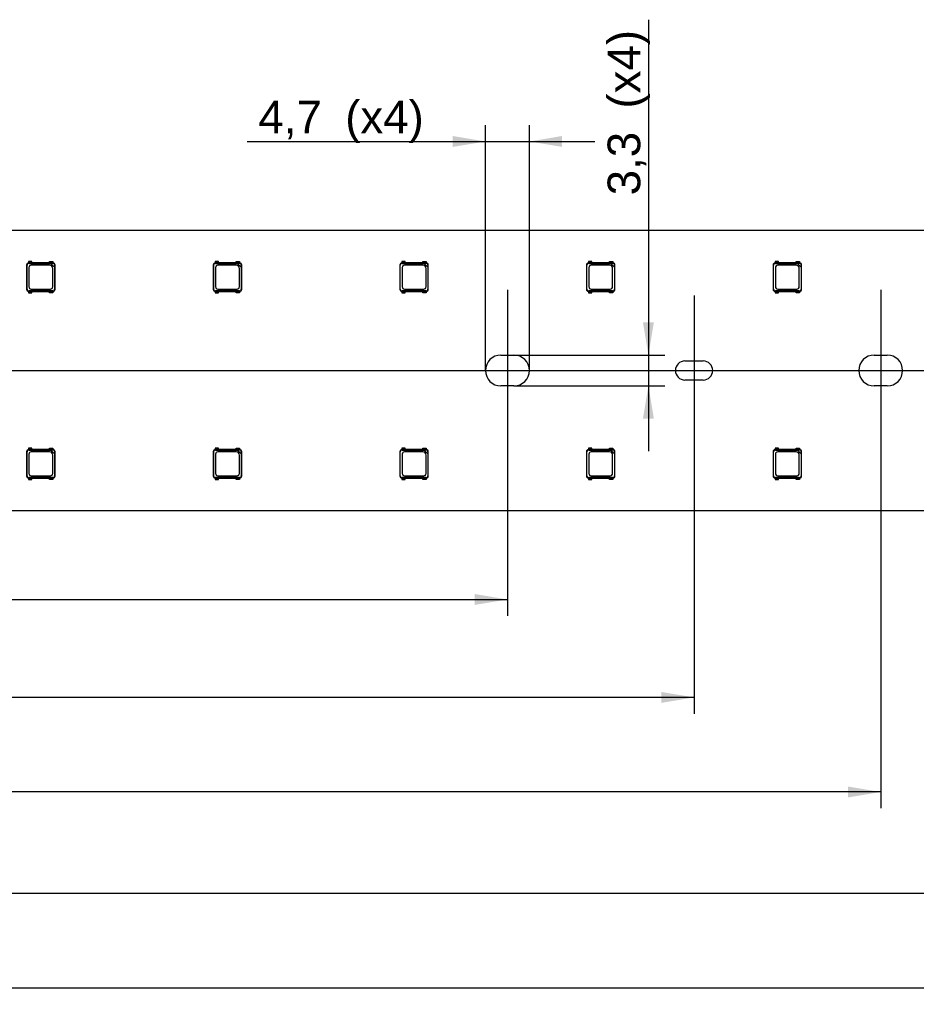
# Model space of a CAD drawing. Header units: millimetres. Extents: x 7 to 819, y 6 to 587.
# Tile 9 of 23: x 229 to 277, y 390 to 443. Entities that reach past the tile are written whole.
import ezdxf
from ezdxf.enums import TextEntityAlignment as Align
from ezdxf.lldxf.tags import DXFTag

# ---------------------------------------------------------------- set-up
doc = ezdxf.new("R2010")
doc.units = ezdxf.units.MM
doc.layers.add('Default', color=7, linetype='Continuous')
doc.layers.add('LINLED_277X30MM_', color=7, linetype='Continuous')
doc.styles.add('SEACAD_Arial', font='arial.ttf')
tags = doc.linetypes.add('CENTER2', pattern=[28.575, 19.05, -3.175, 3.175, -3.175]).pattern_tags.tags
tags[10:11] = [DXFTag(74, 4), DXFTag(75, 0), DXFTag(340, '0'), DXFTag(46, 0.0), DXFTag(50, 0.0), DXFTag(44, 0.0), DXFTag(45, 0.0)]
tags[8:9] = [DXFTag(74, 4), DXFTag(75, 0), DXFTag(340, '0'), DXFTag(46, 0.0), DXFTag(50, 0.0), DXFTag(44, 0.0), DXFTag(45, 0.0)]
tags[6:7] = [DXFTag(74, 4), DXFTag(75, 0), DXFTag(340, '0'), DXFTag(46, 0.0), DXFTag(50, 0.0), DXFTag(44, 0.0), DXFTag(45, 0.0)]
tags[4:5] = [DXFTag(74, 4), DXFTag(75, 0), DXFTag(340, '0'), DXFTag(46, 0.0), DXFTag(50, 0.0), DXFTag(44, 0.0), DXFTag(45, 0.0)]
doc.dimstyles.new('ISO', dxfattribs={"dimtxt": 1.75, "dimasz": 1.75, "dimexe": 0.875, "dimexo": 0, "dimgap": 0.4375, "dimtad": 1, "dimlfac": 2, "dimtxsty": 'SEACAD_Arial', "dimblk1": '_SE_FILLED', "dimblk2": '_SE_FILLED', "dimsah": 1, "dimcen": 0.875, "dimadec": 0, "dimazin": 0, "dimtfac": 0.5, "dimtdec": 3, "dimtmove": 0, "dimatfit": 3, "dimfxl": 1, "dimarcsym": 0})

# ---------------------------------------------------------------- blocks, each defined once
blk = doc.blocks.new('SEANNOT_GROUP')
at = {"layer": 'Default', "color": 7, "linetype": 'CENTER2'}
blk.add_line((152.294, 424.165), (297.794, 424.165), dxfattribs=at)
blk = doc.blocks.new('SEANNOT_GROUP5')
at = {"layer": 'Default', "color": 7, "linetype": 'CENTER2'}
blk.add_line((255.044, 428.49), (255.044, 419.84), dxfattribs=at)
blk = doc.blocks.new('SEANNOT_GROUP6')
at = {"layer": 'Default', "color": 7, "linetype": 'CENTER2'}
blk.add_line((265.044, 428.178), (265.044, 420.153), dxfattribs=at)
blk = doc.blocks.new('SEANNOT_GROUP7')
at = {"layer": 'Default', "color": 7, "linetype": 'CENTER2'}
blk.add_line((275.044, 428.49), (275.044, 419.84), dxfattribs=at)
blk = doc.blocks.new('SE3')
at = {"layer": 'LINLED_277X30MM_', "color": 7, "linetype": 'Continuous'}
for p, q in [((294.294, 431.665), (155.794, 431.665)), ((229.394, 429.928), (229.382, 429.928)), ((229.382, 429.928), (229.406, 429.903)), ((229.569, 430.003), (229.394, 430.003)), ((229.394, 430.003), (229.394, 429.928)), ((229.569, 429.928), (229.394, 429.928)), ((229.569, 429.928), (229.569, 430.003)), ((229.769, 429.928), (229.569, 429.928)), ((229.769, 429.943), (230.319, 429.943)), ((229.769, 429.928), (229.769, 429.943)), ((230.319, 429.928), (229.769, 429.928)), ((230.319, 429.943), (230.319, 429.928)), ((230.519, 429.928), (230.319, 429.928)), ((230.519, 430.003), (230.694, 430.003)), ((230.519, 429.928), (230.519, 430.003)), ((230.694, 429.928), (230.519, 429.928)), ((230.688, 429.908), (230.707, 429.928)), ((230.694, 430.003), (230.694, 429.928)), ((230.707, 429.928), (230.694, 429.928)), ((239.394, 429.928), (239.382, 429.928)), ((239.382, 429.928), (239.406, 429.903)), ((239.569, 430.003), (239.394, 430.003)), ((239.394, 430.003), (239.394, 429.928)), ((239.569, 429.928), (239.394, 429.928)), ((239.569, 429.928), (239.569, 430.003)), ((239.769, 429.928), (239.569, 429.928)), ((239.769, 429.943), (240.319, 429.943)), ((239.769, 429.928), (239.769, 429.943)), ((240.319, 429.928), (239.769, 429.928)), ((240.319, 429.943), (240.319, 429.928)), ((240.519, 429.928), (240.319, 429.928)), ((240.519, 430.003), (240.694, 430.003)), ((240.519, 429.928), (240.519, 430.003)), ((240.694, 429.928), (240.519, 429.928)), ((240.688, 429.908), (240.707, 429.928)), ((240.694, 430.003), (240.694, 429.928)), ((240.707, 429.928), (240.694, 429.928)), ((249.394, 429.928), (249.382, 429.928)), ((249.382, 429.928), (249.406, 429.903)), ((249.569, 430.003), (249.394, 430.003)), ((249.394, 430.003), (249.394, 429.928)), ((249.569, 429.928), (249.394, 429.928)), ((249.569, 429.928), (249.569, 430.003)), ((249.769, 429.928), (249.569, 429.928)), ((249.769, 429.943), (250.319, 429.943)), ((249.769, 429.928), (249.769, 429.943)), ((250.319, 429.928), (249.769, 429.928)), ((250.319, 429.943), (250.319, 429.928)), ((250.519, 429.928), (250.319, 429.928)), ((250.519, 430.003), (250.694, 430.003)), ((250.519, 429.928), (250.519, 430.003)), ((250.694, 429.928), (250.519, 429.928)), ((250.688, 429.908), (250.707, 429.928)), ((250.694, 430.003), (250.694, 429.928)), ((250.707, 429.928), (250.694, 429.928)), ((259.394, 429.928), (259.382, 429.928)), ((259.382, 429.928), (259.406, 429.903)), ((259.569, 430.003), (259.394, 430.003)), ((259.394, 430.003), (259.394, 429.928)), ((259.569, 429.928), (259.394, 429.928)), ((259.569, 429.928), (259.569, 430.003)), ((259.769, 429.928), (259.569, 429.928)), ((259.769, 429.943), (260.319, 429.943)), ((259.769, 429.928), (259.769, 429.943)), ((260.319, 429.928), (259.769, 429.928)), ((260.319, 429.943), (260.319, 429.928)), ((260.519, 429.928), (260.319, 429.928)), ((260.519, 430.003), (260.694, 430.003)), ((260.519, 429.928), (260.519, 430.003)), ((260.694, 429.928), (260.519, 429.928)), ((260.688, 429.908), (260.707, 429.928)), ((260.694, 430.003), (260.694, 429.928)), ((260.707, 429.928), (260.694, 429.928)), ((269.394, 429.928), (269.382, 429.928)), ((269.382, 429.928), (269.406, 429.903)), ((269.569, 430.003), (269.394, 430.003)), ((269.394, 430.003), (269.394, 429.928)), ((269.569, 429.928), (269.394, 429.928)), ((269.569, 429.928), (269.569, 430.003)), ((269.769, 429.928), (269.569, 429.928)), ((269.769, 429.943), (270.319, 429.943)), ((269.769, 429.928), (269.769, 429.943)), ((270.319, 429.928), (269.769, 429.928)), ((270.319, 429.943), (270.319, 429.928)), ((270.519, 429.928), (270.319, 429.928)), ((270.519, 430.003), (270.694, 430.003)), ((270.519, 429.928), (270.519, 430.003)), ((270.694, 429.928), (270.519, 429.928)), ((270.688, 429.908), (270.707, 429.928)), ((270.694, 430.003), (270.694, 429.928)), ((270.707, 429.928), (270.694, 429.928)), ((229.282, 429.828), (229.282, 428.502)), ((229.282, 429.828), (229.306, 429.804)), ((229.306, 428.526), (229.306, 429.804)), ((229.406, 429.903), (230.581, 429.903)), ((229.406, 429.678), (229.406, 428.652)), ((230.508, 429.803), (229.531, 429.803)), ((230.577, 429.908), (230.688, 429.908)), ((230.581, 429.903), (230.577, 429.908)), ((230.581, 429.903), (230.783, 429.702)), ((230.683, 428.652), (230.683, 429.628)), ((230.787, 429.697), (230.783, 429.702)), ((230.783, 429.702), (230.783, 428.526)), ((230.807, 429.828), (230.787, 429.808)), ((230.787, 429.808), (230.787, 429.697)), ((230.807, 428.502), (230.807, 429.828)), ((239.282, 429.828), (239.282, 428.502)), ((239.282, 429.828), (239.306, 429.804)), ((239.306, 428.526), (239.306, 429.804)), ((239.406, 429.903), (240.581, 429.903)), ((239.406, 429.678), (239.406, 428.652)), ((240.508, 429.803), (239.531, 429.803)), ((240.577, 429.908), (240.688, 429.908)), ((240.581, 429.903), (240.577, 429.908)), ((240.581, 429.903), (240.783, 429.702)), ((240.683, 428.652), (240.683, 429.628)), ((240.787, 429.697), (240.783, 429.702)), ((240.783, 429.702), (240.783, 428.526)), ((240.807, 429.828), (240.787, 429.808)), ((240.787, 429.808), (240.787, 429.697)), ((240.807, 428.502), (240.807, 429.828)), ((249.282, 429.828), (249.282, 428.502)), ((249.282, 429.828), (249.306, 429.804)), ((249.306, 428.526), (249.306, 429.804)), ((249.406, 429.903), (250.581, 429.903)), ((249.406, 429.678), (249.406, 428.652)), ((250.508, 429.803), (249.531, 429.803)), ((250.577, 429.908), (250.688, 429.908)), ((250.581, 429.903), (250.577, 429.908)), ((250.581, 429.903), (250.783, 429.702)), ((250.683, 428.652), (250.683, 429.628)), ((250.787, 429.697), (250.783, 429.702)), ((250.783, 429.702), (250.783, 428.526)), ((250.807, 429.828), (250.787, 429.808)), ((250.787, 429.808), (250.787, 429.697)), ((250.807, 428.502), (250.807, 429.828)), ((259.282, 429.828), (259.282, 428.502)), ((259.282, 429.828), (259.306, 429.804)), ((259.306, 428.526), (259.306, 429.804)), ((259.406, 429.903), (260.581, 429.903)), ((259.406, 429.678), (259.406, 428.652)), ((260.508, 429.803), (259.531, 429.803)), ((260.577, 429.908), (260.688, 429.908)), ((260.581, 429.903), (260.577, 429.908)), ((260.581, 429.903), (260.783, 429.702)), ((260.683, 428.652), (260.683, 429.628)), ((260.787, 429.697), (260.783, 429.702)), ((260.783, 429.702), (260.783, 428.526)), ((260.807, 429.828), (260.787, 429.808)), ((260.787, 429.808), (260.787, 429.697)), ((260.807, 428.502), (260.807, 429.828)), ((269.282, 429.828), (269.282, 428.502)), ((269.282, 429.828), (269.306, 429.804)), ((269.306, 428.526), (269.306, 429.804)), ((269.406, 429.903), (270.581, 429.903)), ((269.406, 429.678), (269.406, 428.652)), ((270.508, 429.803), (269.531, 429.803)), ((270.577, 429.908), (270.688, 429.908)), ((270.581, 429.903), (270.577, 429.908)), ((270.581, 429.903), (270.783, 429.702)), ((270.683, 428.652), (270.683, 429.628)), ((270.787, 429.697), (270.783, 429.702)), ((270.783, 429.702), (270.783, 428.526)), ((270.807, 429.828), (270.787, 429.808)), ((270.787, 429.808), (270.787, 429.697)), ((270.807, 428.502), (270.807, 429.828)), ((229.282, 428.502), (229.306, 428.526)), ((229.382, 428.403), (229.406, 428.427)), ((229.382, 428.403), (229.394, 428.403)), ((229.394, 428.403), (229.394, 428.328)), ((229.394, 428.403), (229.569, 428.403)), ((230.683, 428.427), (229.406, 428.427)), ((229.531, 428.527), (230.558, 428.527)), ((229.569, 428.328), (229.569, 428.403)), ((229.569, 428.403), (229.769, 428.403)), ((229.769, 428.403), (229.769, 428.388)), ((229.769, 428.403), (230.319, 428.403)), ((229.769, 428.388), (230.319, 428.388)), ((230.319, 428.388), (230.319, 428.403)), ((230.319, 428.403), (230.519, 428.403)), ((230.519, 428.328), (230.519, 428.403)), ((230.519, 428.403), (230.694, 428.403)), ((230.707, 428.403), (230.683, 428.427)), ((230.694, 428.403), (230.694, 428.328)), ((230.694, 428.403), (230.707, 428.403)), ((230.807, 428.502), (230.783, 428.526)), ((239.282, 428.502), (239.306, 428.526)), ((239.382, 428.403), (239.406, 428.427)), ((239.382, 428.403), (239.394, 428.403)), ((239.394, 428.403), (239.394, 428.328)), ((239.394, 428.403), (239.569, 428.403)), ((240.683, 428.427), (239.406, 428.427)), ((239.531, 428.527), (240.558, 428.527)), ((239.569, 428.328), (239.569, 428.403)), ((239.569, 428.403), (239.769, 428.403)), ((239.769, 428.403), (239.769, 428.388)), ((239.769, 428.403), (240.319, 428.403)), ((239.769, 428.388), (240.319, 428.388)), ((240.319, 428.388), (240.319, 428.403)), ((240.319, 428.403), (240.519, 428.403)), ((240.519, 428.328), (240.519, 428.403)), ((240.519, 428.403), (240.694, 428.403)), ((240.707, 428.403), (240.683, 428.427)), ((240.694, 428.403), (240.694, 428.328)), ((240.694, 428.403), (240.707, 428.403)), ((240.807, 428.502), (240.783, 428.526)), ((249.282, 428.502), (249.306, 428.526)), ((249.382, 428.403), (249.406, 428.427)), ((249.382, 428.403), (249.394, 428.403)), ((249.394, 428.403), (249.394, 428.328)), ((249.394, 428.403), (249.569, 428.403)), ((250.683, 428.427), (249.406, 428.427)), ((249.531, 428.527), (250.558, 428.527)), ((249.569, 428.328), (249.569, 428.403)), ((249.569, 428.403), (249.769, 428.403)), ((249.769, 428.403), (249.769, 428.388)), ((249.769, 428.403), (250.319, 428.403)), ((249.769, 428.388), (250.319, 428.388)), ((250.319, 428.388), (250.319, 428.403)), ((250.319, 428.403), (250.519, 428.403)), ((250.519, 428.328), (250.519, 428.403)), ((250.519, 428.403), (250.694, 428.403)), ((250.707, 428.403), (250.683, 428.427)), ((250.694, 428.403), (250.694, 428.328)), ((250.694, 428.403), (250.707, 428.403)), ((250.807, 428.502), (250.783, 428.526)), ((259.282, 428.502), (259.306, 428.526)), ((259.382, 428.403), (259.406, 428.427)), ((259.382, 428.403), (259.394, 428.403)), ((259.394, 428.403), (259.394, 428.328)), ((259.394, 428.403), (259.569, 428.403)), ((260.683, 428.427), (259.406, 428.427)), ((259.531, 428.527), (260.558, 428.527)), ((259.569, 428.328), (259.569, 428.403)), ((259.569, 428.403), (259.769, 428.403)), ((259.769, 428.403), (259.769, 428.388)), ((259.769, 428.403), (260.319, 428.403)), ((259.769, 428.388), (260.319, 428.388)), ((260.319, 428.388), (260.319, 428.403)), ((260.319, 428.403), (260.519, 428.403)), ((260.519, 428.328), (260.519, 428.403)), ((260.519, 428.403), (260.694, 428.403)), ((260.707, 428.403), (260.683, 428.427)), ((260.694, 428.403), (260.694, 428.328)), ((260.694, 428.403), (260.707, 428.403)), ((260.807, 428.502), (260.783, 428.526)), ((269.282, 428.502), (269.306, 428.526)), ((269.382, 428.403), (269.406, 428.427)), ((269.382, 428.403), (269.394, 428.403)), ((269.394, 428.403), (269.394, 428.328)), ((269.394, 428.403), (269.569, 428.403)), ((270.683, 428.427), (269.406, 428.427)), ((269.531, 428.527), (270.558, 428.527)), ((269.569, 428.328), (269.569, 428.403)), ((269.569, 428.403), (269.769, 428.403)), ((269.769, 428.403), (269.769, 428.388)), ((269.769, 428.403), (270.319, 428.403)), ((269.769, 428.388), (270.319, 428.388)), ((270.319, 428.388), (270.319, 428.403)), ((270.319, 428.403), (270.519, 428.403)), ((270.519, 428.328), (270.519, 428.403)), ((270.519, 428.403), (270.694, 428.403)), ((270.707, 428.403), (270.683, 428.427)), ((270.694, 428.403), (270.694, 428.328)), ((270.694, 428.403), (270.707, 428.403)), ((270.807, 428.502), (270.783, 428.526)), ((229.394, 428.328), (229.569, 428.328)), ((230.694, 428.328), (230.519, 428.328)), ((239.394, 428.328), (239.569, 428.328)), ((240.694, 428.328), (240.519, 428.328)), ((249.394, 428.328), (249.569, 428.328)), ((250.694, 428.328), (250.519, 428.328)), ((259.394, 428.328), (259.569, 428.328)), ((260.694, 428.328), (260.519, 428.328)), ((269.394, 428.328), (269.569, 428.328)), ((270.694, 428.328), (270.519, 428.328)), ((254.694, 424.99), (255.394, 424.99)), ((264.557, 424.678), (265.532, 424.678)), ((274.694, 424.99), (275.394, 424.99)), ((265.532, 423.653), (264.557, 423.653)), ((255.394, 423.34), (254.694, 423.34)), ((275.394, 423.34), (274.694, 423.34)), ((229.394, 419.928), (229.382, 419.928)), ((229.382, 419.928), (229.406, 419.903)), ((229.569, 420.003), (229.394, 420.003)), ((229.394, 420.003), (229.394, 419.928)), ((229.569, 419.928), (229.394, 419.928)), ((229.406, 419.903), (230.581, 419.903)), ((229.569, 419.928), (229.569, 420.003)), ((229.769, 419.928), (229.569, 419.928)), ((229.769, 419.943), (230.319, 419.943)), ((229.769, 419.928), (229.769, 419.943)), ((230.319, 419.928), (229.769, 419.928)), ((230.319, 419.943), (230.319, 419.928)), ((230.519, 419.928), (230.319, 419.928)), ((230.519, 420.003), (230.694, 420.003)), ((230.519, 419.928), (230.519, 420.003)), ((230.694, 419.928), (230.519, 419.928)), ((230.577, 419.908), (230.688, 419.908)), ((230.581, 419.903), (230.577, 419.908)), ((230.581, 419.903), (230.783, 419.702)), ((230.688, 419.908), (230.707, 419.928)), ((230.694, 420.003), (230.694, 419.928)), ((230.707, 419.928), (230.694, 419.928)), ((239.394, 419.928), (239.382, 419.928)), ((239.382, 419.928), (239.406, 419.903)), ((239.569, 420.003), (239.394, 420.003)), ((239.394, 420.003), (239.394, 419.928)), ((239.569, 419.928), (239.394, 419.928)), ((239.406, 419.903), (240.581, 419.903)), ((239.569, 419.928), (239.569, 420.003)), ((239.769, 419.928), (239.569, 419.928)), ((239.769, 419.943), (240.319, 419.943)), ((239.769, 419.928), (239.769, 419.943)), ((240.319, 419.928), (239.769, 419.928)), ((240.319, 419.943), (240.319, 419.928)), ((240.519, 419.928), (240.319, 419.928)), ((240.519, 420.003), (240.694, 420.003)), ((240.519, 419.928), (240.519, 420.003)), ((240.694, 419.928), (240.519, 419.928)), ((240.577, 419.908), (240.688, 419.908)), ((240.581, 419.903), (240.577, 419.908)), ((240.581, 419.903), (240.783, 419.702)), ((240.688, 419.908), (240.707, 419.928)), ((240.694, 420.003), (240.694, 419.928)), ((240.707, 419.928), (240.694, 419.928)), ((249.394, 419.928), (249.382, 419.928)), ((249.382, 419.928), (249.406, 419.903)), ((249.569, 420.003), (249.394, 420.003)), ((249.394, 420.003), (249.394, 419.928)), ((249.569, 419.928), (249.394, 419.928)), ((249.406, 419.903), (250.581, 419.903)), ((249.569, 419.928), (249.569, 420.003)), ((249.769, 419.928), (249.569, 419.928)), ((249.769, 419.943), (250.319, 419.943)), ((249.769, 419.928), (249.769, 419.943)), ((250.319, 419.928), (249.769, 419.928)), ((250.319, 419.943), (250.319, 419.928)), ((250.519, 419.928), (250.319, 419.928)), ((250.519, 420.003), (250.694, 420.003)), ((250.519, 419.928), (250.519, 420.003)), ((250.694, 419.928), (250.519, 419.928)), ((250.577, 419.908), (250.688, 419.908)), ((250.581, 419.903), (250.577, 419.908)), ((250.581, 419.903), (250.783, 419.702)), ((250.688, 419.908), (250.707, 419.928)), ((250.694, 420.003), (250.694, 419.928)), ((250.707, 419.928), (250.694, 419.928)), ((259.394, 419.928), (259.382, 419.928)), ((259.382, 419.928), (259.406, 419.903)), ((259.569, 420.003), (259.394, 420.003)), ((259.394, 420.003), (259.394, 419.928)), ((259.569, 419.928), (259.394, 419.928)), ((259.406, 419.903), (260.581, 419.903)), ((259.569, 419.928), (259.569, 420.003)), ((259.769, 419.928), (259.569, 419.928)), ((259.769, 419.943), (260.319, 419.943)), ((259.769, 419.928), (259.769, 419.943)), ((260.319, 419.928), (259.769, 419.928)), ((260.319, 419.943), (260.319, 419.928)), ((260.519, 419.928), (260.319, 419.928)), ((260.519, 420.003), (260.694, 420.003)), ((260.519, 419.928), (260.519, 420.003)), ((260.694, 419.928), (260.519, 419.928)), ((260.577, 419.908), (260.688, 419.908)), ((260.581, 419.903), (260.577, 419.908)), ((260.581, 419.903), (260.783, 419.702)), ((260.688, 419.908), (260.707, 419.928)), ((260.694, 420.003), (260.694, 419.928)), ((260.707, 419.928), (260.694, 419.928)), ((269.394, 419.928), (269.382, 419.928)), ((269.382, 419.928), (269.406, 419.903)), ((269.569, 420.003), (269.394, 420.003)), ((269.394, 420.003), (269.394, 419.928)), ((269.569, 419.928), (269.394, 419.928)), ((269.406, 419.903), (270.581, 419.903)), ((269.569, 419.928), (269.569, 420.003)), ((269.769, 419.928), (269.569, 419.928)), ((269.769, 419.943), (270.319, 419.943)), ((269.769, 419.928), (269.769, 419.943)), ((270.319, 419.928), (269.769, 419.928)), ((270.319, 419.943), (270.319, 419.928)), ((270.519, 419.928), (270.319, 419.928)), ((270.519, 420.003), (270.694, 420.003)), ((270.519, 419.928), (270.519, 420.003)), ((270.694, 419.928), (270.519, 419.928)), ((270.577, 419.908), (270.688, 419.908)), ((270.581, 419.903), (270.577, 419.908)), ((270.581, 419.903), (270.783, 419.702)), ((270.688, 419.908), (270.707, 419.928)), ((270.694, 420.003), (270.694, 419.928)), ((270.707, 419.928), (270.694, 419.928)), ((229.282, 419.828), (229.282, 418.502)), ((229.282, 419.828), (229.306, 419.804)), ((229.306, 418.526), (229.306, 419.804)), ((229.406, 419.678), (229.406, 418.652)), ((230.508, 419.803), (229.531, 419.803)), ((230.683, 418.652), (230.683, 419.628)), ((230.787, 419.697), (230.783, 419.702)), ((230.783, 419.702), (230.783, 418.526)), ((230.807, 419.828), (230.787, 419.808)), ((230.787, 419.808), (230.787, 419.697)), ((230.807, 418.502), (230.807, 419.828)), ((239.282, 419.828), (239.282, 418.502)), ((239.282, 419.828), (239.306, 419.804)), ((239.306, 418.526), (239.306, 419.804)), ((239.406, 419.678), (239.406, 418.652)), ((240.508, 419.803), (239.531, 419.803)), ((240.683, 418.652), (240.683, 419.628)), ((240.787, 419.697), (240.783, 419.702)), ((240.783, 419.702), (240.783, 418.526)), ((240.807, 419.828), (240.787, 419.808)), ((240.787, 419.808), (240.787, 419.697)), ((240.807, 418.502), (240.807, 419.828)), ((249.282, 419.828), (249.282, 418.502)), ((249.282, 419.828), (249.306, 419.804)), ((249.306, 418.526), (249.306, 419.804)), ((249.406, 419.678), (249.406, 418.652)), ((250.508, 419.803), (249.531, 419.803)), ((250.683, 418.652), (250.683, 419.628)), ((250.787, 419.697), (250.783, 419.702)), ((250.783, 419.702), (250.783, 418.526)), ((250.807, 419.828), (250.787, 419.808)), ((250.787, 419.808), (250.787, 419.697)), ((250.807, 418.502), (250.807, 419.828)), ((259.282, 419.828), (259.282, 418.502)), ((259.282, 419.828), (259.306, 419.804)), ((259.306, 418.526), (259.306, 419.804)), ((259.406, 419.678), (259.406, 418.652)), ((260.508, 419.803), (259.531, 419.803)), ((260.683, 418.652), (260.683, 419.628)), ((260.787, 419.697), (260.783, 419.702)), ((260.783, 419.702), (260.783, 418.526)), ((260.807, 419.828), (260.787, 419.808)), ((260.787, 419.808), (260.787, 419.697)), ((260.807, 418.502), (260.807, 419.828)), ((269.282, 419.828), (269.282, 418.502)), ((269.282, 419.828), (269.306, 419.804)), ((269.306, 418.526), (269.306, 419.804)), ((269.406, 419.678), (269.406, 418.652)), ((270.508, 419.803), (269.531, 419.803)), ((270.683, 418.652), (270.683, 419.628)), ((270.787, 419.697), (270.783, 419.702)), ((270.783, 419.702), (270.783, 418.526)), ((270.807, 419.828), (270.787, 419.808)), ((270.787, 419.808), (270.787, 419.697)), ((270.807, 418.502), (270.807, 419.828)), ((229.282, 418.502), (229.306, 418.526)), ((229.382, 418.403), (229.406, 418.427)), ((229.382, 418.403), (229.394, 418.403)), ((229.394, 418.403), (229.394, 418.328)), ((229.394, 418.403), (229.569, 418.403)), ((229.394, 418.328), (229.569, 418.328)), ((230.683, 418.427), (229.406, 418.427)), ((229.531, 418.527), (230.558, 418.527)), ((229.569, 418.328), (229.569, 418.403)), ((229.569, 418.403), (229.769, 418.403)), ((229.769, 418.403), (229.769, 418.388)), ((229.769, 418.403), (230.319, 418.403)), ((229.769, 418.388), (230.319, 418.388)), ((230.319, 418.388), (230.319, 418.403)), ((230.319, 418.403), (230.519, 418.403)), ((230.519, 418.328), (230.519, 418.403)), ((230.519, 418.403), (230.694, 418.403)), ((230.694, 418.328), (230.519, 418.328)), ((230.707, 418.403), (230.683, 418.427)), ((230.694, 418.403), (230.694, 418.328)), ((230.694, 418.403), (230.707, 418.403)), ((230.807, 418.502), (230.783, 418.526)), ((239.282, 418.502), (239.306, 418.526)), ((239.382, 418.403), (239.406, 418.427)), ((239.382, 418.403), (239.394, 418.403)), ((239.394, 418.403), (239.394, 418.328)), ((239.394, 418.403), (239.569, 418.403)), ((239.394, 418.328), (239.569, 418.328)), ((240.683, 418.427), (239.406, 418.427)), ((239.531, 418.527), (240.558, 418.527)), ((239.569, 418.328), (239.569, 418.403)), ((239.569, 418.403), (239.769, 418.403)), ((239.769, 418.403), (239.769, 418.388)), ((239.769, 418.403), (240.319, 418.403)), ((239.769, 418.388), (240.319, 418.388)), ((240.319, 418.388), (240.319, 418.403)), ((240.319, 418.403), (240.519, 418.403)), ((240.519, 418.328), (240.519, 418.403)), ((240.519, 418.403), (240.694, 418.403)), ((240.694, 418.328), (240.519, 418.328)), ((240.707, 418.403), (240.683, 418.427)), ((240.694, 418.403), (240.694, 418.328)), ((240.694, 418.403), (240.707, 418.403)), ((240.807, 418.502), (240.783, 418.526)), ((249.282, 418.502), (249.306, 418.526)), ((249.382, 418.403), (249.406, 418.427)), ((249.382, 418.403), (249.394, 418.403)), ((249.394, 418.403), (249.394, 418.328)), ((249.394, 418.403), (249.569, 418.403)), ((249.394, 418.328), (249.569, 418.328)), ((250.683, 418.427), (249.406, 418.427)), ((249.531, 418.527), (250.558, 418.527)), ((249.569, 418.328), (249.569, 418.403)), ((249.569, 418.403), (249.769, 418.403)), ((249.769, 418.403), (249.769, 418.388)), ((249.769, 418.403), (250.319, 418.403)), ((249.769, 418.388), (250.319, 418.388)), ((250.319, 418.388), (250.319, 418.403)), ((250.319, 418.403), (250.519, 418.403)), ((250.519, 418.328), (250.519, 418.403)), ((250.519, 418.403), (250.694, 418.403)), ((250.694, 418.328), (250.519, 418.328)), ((250.707, 418.403), (250.683, 418.427)), ((250.694, 418.403), (250.694, 418.328)), ((250.694, 418.403), (250.707, 418.403)), ((250.807, 418.502), (250.783, 418.526)), ((259.282, 418.502), (259.306, 418.526)), ((259.382, 418.403), (259.406, 418.427)), ((259.382, 418.403), (259.394, 418.403)), ((259.394, 418.403), (259.394, 418.328)), ((259.394, 418.403), (259.569, 418.403)), ((259.394, 418.328), (259.569, 418.328)), ((260.683, 418.427), (259.406, 418.427)), ((259.531, 418.527), (260.558, 418.527)), ((259.569, 418.328), (259.569, 418.403)), ((259.569, 418.403), (259.769, 418.403)), ((259.769, 418.403), (259.769, 418.388)), ((259.769, 418.403), (260.319, 418.403)), ((259.769, 418.388), (260.319, 418.388)), ((260.319, 418.388), (260.319, 418.403)), ((260.319, 418.403), (260.519, 418.403)), ((260.519, 418.328), (260.519, 418.403)), ((260.519, 418.403), (260.694, 418.403)), ((260.694, 418.328), (260.519, 418.328)), ((260.707, 418.403), (260.683, 418.427)), ((260.694, 418.403), (260.694, 418.328)), ((260.694, 418.403), (260.707, 418.403)), ((260.807, 418.502), (260.783, 418.526)), ((269.282, 418.502), (269.306, 418.526)), ((269.382, 418.403), (269.406, 418.427)), ((269.382, 418.403), (269.394, 418.403)), ((269.394, 418.403), (269.394, 418.328)), ((269.394, 418.403), (269.569, 418.403)), ((269.394, 418.328), (269.569, 418.328)), ((270.683, 418.427), (269.406, 418.427)), ((269.531, 418.527), (270.558, 418.527)), ((269.569, 418.328), (269.569, 418.403)), ((269.569, 418.403), (269.769, 418.403)), ((269.769, 418.403), (269.769, 418.388)), ((269.769, 418.403), (270.319, 418.403)), ((269.769, 418.388), (270.319, 418.388)), ((270.319, 418.388), (270.319, 418.403)), ((270.319, 418.403), (270.519, 418.403)), ((270.519, 418.328), (270.519, 418.403)), ((270.519, 418.403), (270.694, 418.403)), ((270.694, 418.328), (270.519, 418.328)), ((270.707, 418.403), (270.683, 418.427)), ((270.694, 418.403), (270.694, 418.328)), ((270.694, 418.403), (270.707, 418.403)), ((270.807, 418.502), (270.783, 418.526)), ((155.794, 416.665), (294.294, 416.665))]:
    blk.add_line(p, q, dxfattribs=at)
for centre, radius, start, end in [((229.382, 429.828), 0.1, 90.1089, 179.8911), ((230.707, 429.828), 0.1, 0.1089, 89.8911), ((239.382, 429.828), 0.1, 90.1089, 179.8911), ((240.707, 429.828), 0.1, 0.1089, 89.8911), ((249.382, 429.828), 0.1, 90.1089, 179.8911), ((250.707, 429.828), 0.1, 0.1089, 89.8911), ((259.382, 429.828), 0.1, 90.1089, 179.8911), ((260.707, 429.828), 0.1, 0.1089, 89.8911), ((269.382, 429.828), 0.1, 90.1089, 179.8911), ((270.707, 429.828), 0.1, 0.1089, 89.8911), ((229.531, 429.678), 0.125, 90, 180), ((230.508, 429.628), 0.175, 0, 90), ((239.531, 429.678), 0.125, 90, 180), ((240.508, 429.628), 0.175, 0, 90), ((249.531, 429.678), 0.125, 90, 180), ((250.508, 429.628), 0.175, 0, 90), ((259.531, 429.678), 0.125, 90, 180), ((260.508, 429.628), 0.175, 0, 90), ((269.531, 429.678), 0.125, 90, 180), ((270.508, 429.628), 0.175, 0, 90), ((229.382, 428.503), 0.1, 180.1089, 269.8911), ((229.531, 428.652), 0.125, 180, 270), ((230.558, 428.652), 0.125, 270, 0), ((230.707, 428.503), 0.1, 270.1089, 359.8911), ((239.382, 428.503), 0.1, 180.1089, 269.8911), ((239.531, 428.652), 0.125, 180, 270), ((240.558, 428.652), 0.125, 270, 0), ((240.707, 428.503), 0.1, 270.1089, 359.8911), ((249.382, 428.503), 0.1, 180.1089, 269.8911), ((249.531, 428.652), 0.125, 180, 270), ((250.558, 428.652), 0.125, 270, 0), ((250.707, 428.503), 0.1, 270.1089, 359.8911), ((259.382, 428.503), 0.1, 180.1089, 269.8911), ((259.531, 428.652), 0.125, 180, 270), ((260.558, 428.652), 0.125, 270, 0), ((260.707, 428.503), 0.1, 270.1089, 359.8911), ((269.382, 428.503), 0.1, 180.1089, 269.8911), ((269.531, 428.652), 0.125, 180, 270), ((270.558, 428.652), 0.125, 270, 0), ((270.707, 428.503), 0.1, 270.1089, 359.8911), ((254.694, 424.165), 0.825, 90, 270), ((255.394, 424.165), 0.825, 270, 90), ((264.557, 424.165), 0.512, 90, 270), ((265.532, 424.165), 0.512, 270, 90), ((274.694, 424.165), 0.825, 90, 270), ((275.394, 424.165), 0.825, 270, 90), ((229.382, 419.828), 0.1, 90.1089, 179.8911), ((230.707, 419.828), 0.1, 0.1089, 89.8911), ((239.382, 419.828), 0.1, 90.1089, 179.8911), ((240.707, 419.828), 0.1, 0.1089, 89.8911), ((249.382, 419.828), 0.1, 90.1089, 179.8911), ((250.707, 419.828), 0.1, 0.1089, 89.8911), ((259.382, 419.828), 0.1, 90.1089, 179.8911), ((260.707, 419.828), 0.1, 0.1089, 89.8911), ((269.382, 419.828), 0.1, 90.1089, 179.8911), ((270.707, 419.828), 0.1, 0.1089, 89.8911), ((229.531, 419.678), 0.125, 90, 180), ((230.508, 419.628), 0.175, 0, 90), ((239.531, 419.678), 0.125, 90, 180), ((240.508, 419.628), 0.175, 0, 90), ((249.531, 419.678), 0.125, 90, 180), ((250.508, 419.628), 0.175, 0, 90), ((259.531, 419.678), 0.125, 90, 180), ((260.508, 419.628), 0.175, 0, 90), ((269.531, 419.678), 0.125, 90, 180), ((270.508, 419.628), 0.175, 0, 90), ((229.382, 418.503), 0.1, 180.1089, 269.8911), ((229.531, 418.652), 0.125, 180, 270), ((230.558, 418.652), 0.125, 270, 0), ((230.707, 418.503), 0.1, 270.1089, 359.8911), ((239.382, 418.503), 0.1, 180.1089, 269.8911), ((239.531, 418.652), 0.125, 180, 270), ((240.558, 418.652), 0.125, 270, 0), ((240.707, 418.503), 0.1, 270.1089, 359.8911), ((249.382, 418.503), 0.1, 180.1089, 269.8911), ((249.531, 418.652), 0.125, 180, 270), ((250.558, 418.652), 0.125, 270, 0), ((250.707, 418.503), 0.1, 270.1089, 359.8911), ((259.382, 418.503), 0.1, 180.1089, 269.8911), ((259.531, 418.652), 0.125, 180, 270), ((260.558, 418.652), 0.125, 270, 0), ((260.707, 418.503), 0.1, 270.1089, 359.8911), ((269.382, 418.503), 0.1, 180.1089, 269.8911), ((269.531, 418.652), 0.125, 180, 270), ((270.558, 418.652), 0.125, 270, 0), ((270.707, 418.503), 0.1, 270.1089, 359.8911)]:
    blk.add_arc(centre, radius, start, end, dxfattribs=at)
for centre, major_axis in [((229.406, 429.803), (0.0712, -0.0712)), ((230.687, 429.807), (-0.0712, -0.0712)), ((239.406, 429.803), (0.0712, -0.0712)), ((240.687, 429.807), (-0.0712, -0.0712)), ((249.406, 429.803), (0.0712, -0.0712)), ((250.687, 429.807), (-0.0712, -0.0712)), ((259.406, 429.803), (0.0712, -0.0712)), ((260.687, 429.807), (-0.0712, -0.0712)), ((269.406, 429.803), (0.0712, -0.0712)), ((270.687, 429.807), (-0.0712, -0.0712)), ((229.406, 428.527), (0.0712, 0.0712)), ((230.683, 428.527), (-0.0712, 0.0712)), ((239.406, 428.527), (0.0712, 0.0712)), ((240.683, 428.527), (-0.0712, 0.0712)), ((249.406, 428.527), (0.0712, 0.0712)), ((250.683, 428.527), (-0.0712, 0.0712)), ((259.406, 428.527), (0.0712, 0.0712)), ((260.683, 428.527), (-0.0712, 0.0712)), ((269.406, 428.527), (0.0712, 0.0712)), ((270.683, 428.527), (-0.0712, 0.0712)), ((229.406, 419.803), (0.0712, -0.0712)), ((230.687, 419.807), (-0.0712, -0.0712)), ((239.406, 419.803), (0.0712, -0.0712)), ((240.687, 419.807), (-0.0712, -0.0712)), ((249.406, 419.803), (0.0712, -0.0712)), ((250.687, 419.807), (-0.0712, -0.0712)), ((259.406, 419.803), (0.0712, -0.0712)), ((260.687, 419.807), (-0.0712, -0.0712)), ((269.406, 419.803), (0.0712, -0.0712)), ((270.687, 419.807), (-0.0712, -0.0712)), ((229.406, 418.527), (0.0712, 0.0712)), ((230.683, 418.527), (-0.0712, 0.0712)), ((239.406, 418.527), (0.0712, 0.0712)), ((240.683, 418.527), (-0.0712, 0.0712)), ((249.406, 418.527), (0.0712, 0.0712)), ((250.683, 418.527), (-0.0712, 0.0712)), ((259.406, 418.527), (0.0712, 0.0712)), ((260.683, 418.527), (-0.0712, 0.0712)), ((269.406, 418.527), (0.0712, 0.0712)), ((270.683, 418.527), (-0.0712, 0.0712))]:
    blk.add_ellipse(centre, major_axis=major_axis, ratio=0.992433, start_param=2.359993, end_param=3.923193, dxfattribs=at)
blk = doc.blocks.new('DMBLK1')
at = {"layer": 'Default', "linetype": 'Continuous'}
for points in [[(196.794, 411.605), (196.794, 412.188), (195.044, 411.896)], [(253.294, 411.605), (255.044, 411.896), (253.294, 412.188)]]:
    blk.add_hatch(color=7, dxfattribs=at).paths.add_polyline_path(points)
at = {"layer": 'Default', "color": 7, "linetype": 'Continuous'}
for p, q in [((195.044, 419.84), (195.044, 411.021)), ((255.044, 419.84), (255.044, 411.021)), ((195.044, 411.896), (255.044, 411.896))]:
    blk.add_line(p, q, dxfattribs=at)
at = {"layer": 'Default', "color": 7, "linetype": 'Continuous', "style": 'SEACAD_Arial'}
blk.add_text('120', height=1.75, dxfattribs=at).set_placement((222.99, 414.084), align=Align.TOP_LEFT)
blk = doc.blocks.new('_SE_FILLED')
at = {"color": 0}
blk.add_line((0, 0), (-1, 0), dxfattribs=at)
blk.add_solid([(0, 0), (-1, -0.1665), (-1, 0.1665), (0, 0)], dxfattribs=at)
blk = doc.blocks.new('DMBLK2')
at = {"layer": 'Default', "linetype": 'Continuous'}
for points in [[(186.794, 406.358), (186.794, 406.941), (185.044, 406.649)], [(263.294, 406.358), (265.044, 406.649), (263.294, 406.941)]]:
    blk.add_hatch(color=7, dxfattribs=at).paths.add_polyline_path(points)
at = {"layer": 'Default', "color": 7, "linetype": 'Continuous'}
for p, q in [((185.044, 420.153), (185.044, 405.774)), ((265.044, 420.153), (265.044, 405.774)), ((265.044, 406.649), (185.044, 406.649))]:
    blk.add_line(p, q, dxfattribs=at)
at = {"layer": 'Default', "color": 7, "linetype": 'Continuous', "style": 'SEACAD_Arial'}
blk.add_text('160', height=1.75, dxfattribs=at).set_placement((222.99, 408.837), align=Align.TOP_LEFT)
blk = doc.blocks.new('DMBLK3')
at = {"layer": 'Default', "linetype": 'Continuous'}
for points in [[(176.794, 401.291), (176.794, 401.875), (175.044, 401.583)], [(273.294, 401.291), (275.044, 401.583), (273.294, 401.875)]]:
    blk.add_hatch(color=7, dxfattribs=at).paths.add_polyline_path(points)
at = {"layer": 'Default', "color": 7, "linetype": 'Continuous'}
for p, q in [((175.044, 419.84), (175.044, 400.708)), ((275.044, 419.84), (275.044, 400.708)), ((275.044, 401.583), (175.044, 401.583))]:
    blk.add_line(p, q, dxfattribs=at)
at = {"layer": 'Default', "color": 7, "linetype": 'Continuous', "style": 'SEACAD_Arial'}
blk.add_text('200', height=1.75, dxfattribs=at).set_placement((222.99, 403.77), align=Align.TOP_LEFT)
blk = doc.blocks.new('DMBLK4')
at = {"layer": 'Default', "linetype": 'Continuous'}
for points in [[(171.794, 395.858), (171.794, 396.441), (170.044, 396.149)], [(278.294, 395.858), (280.044, 396.149), (278.294, 396.441)]]:
    blk.add_hatch(color=7, dxfattribs=at).paths.add_polyline_path(points)
at = {"layer": 'Default', "color": 7, "linetype": 'Continuous'}
for p, q in [((170.044, 420.153), (170.044, 395.274)), ((280.044, 420.153), (280.044, 395.274)), ((280.044, 396.149), (170.044, 396.149))]:
    blk.add_line(p, q, dxfattribs=at)
at = {"layer": 'Default', "color": 7, "linetype": 'Continuous', "style": 'SEACAD_Arial'}
blk.add_text('220', height=1.75, dxfattribs=at).set_placement((222.99, 398.337), align=Align.TOP_LEFT)
blk = doc.blocks.new('DMBLK5')
at = {"layer": 'Default', "linetype": 'Continuous'}
for points in [[(157.544, 390.791), (157.544, 391.375), (155.794, 391.083)], [(292.544, 390.791), (294.294, 391.083), (292.544, 391.375)]]:
    blk.add_hatch(color=7, dxfattribs=at).paths.add_polyline_path(points)
at = {"layer": 'Default', "color": 7, "linetype": 'Continuous'}
for p, q in [((155.794, 416.665), (155.794, 390.208)), ((294.294, 416.665), (294.294, 390.208)), ((155.794, 391.083), (294.294, 391.083))]:
    blk.add_line(p, q, dxfattribs=at)
at = {"layer": 'Default', "color": 7, "linetype": 'Continuous', "style": 'SEACAD_Arial'}
blk.add_text('277', height=1.75, dxfattribs=at).set_placement((222.99, 393.27), align=Align.TOP_LEFT)
blk = doc.blocks.new('DMBLK21')
at = {"layer": 'Default', "linetype": 'Continuous'}
for points in [[(262.89, 426.74), (262.307, 426.74), (262.599, 424.99)], [(262.89, 421.59), (262.599, 423.34), (262.307, 421.59)]]:
    blk.add_hatch(color=7, dxfattribs=at).paths.add_polyline_path(points)
at = {"layer": 'Default', "color": 7, "linetype": 'Continuous'}
for p, q in [((262.599, 442.959), (262.599, 419.84)), ((255.394, 424.99), (263.474, 424.99)), ((255.394, 423.34), (263.474, 423.34))]:
    blk.add_line(p, q, dxfattribs=at)
at = {"layer": 'Default', "color": 7, "linetype": 'Continuous', "style": 'SEACAD_Arial'}
for s, p in [('(x4)', (260.411, 438.199)), ('3,3', (260.411, 433.55))]:
    blk.add_text(s, height=1.75, rotation=90, dxfattribs=at).set_placement(p, align=Align.TOP_LEFT)
blk = doc.blocks.new('DMBLK22')
at = {"layer": 'Default', "linetype": 'Continuous'}
for points in [[(252.119, 436.726), (252.119, 436.143), (253.869, 436.434)], [(257.969, 436.726), (256.219, 436.434), (257.969, 436.143)]]:
    blk.add_hatch(color=7, dxfattribs=at).paths.add_polyline_path(points)
at = {"layer": 'Default', "color": 7, "linetype": 'Continuous'}
for p, q in [((253.869, 424.165), (253.869, 437.309)), ((256.219, 424.165), (256.219, 437.309)), ((241.092, 436.434), (259.719, 436.434))]:
    blk.add_line(p, q, dxfattribs=at)
at = {"layer": 'Default', "color": 7, "linetype": 'Continuous', "style": 'SEACAD_Arial'}
for s, p in [('4,7', (241.705, 438.622)), ('(x4)', (246.354, 438.622))]:
    blk.add_text(s, height=1.75, dxfattribs=at).set_placement(p, align=Align.TOP_LEFT)

msp = doc.modelspace()

# ---------------------------------------------------------------- block references
at = {"layer": 'Default'}
for name in ['SE3', 'SEANNOT_GROUP5', 'SEANNOT_GROUP7', 'SEANNOT_GROUP6', 'SEANNOT_GROUP']:
    msp.add_blockref(name, (0, 0), dxfattribs=at)

# ---------------------------------------------------------------- dimensions: what is measured, and where the dimension line sits
at = {"layer": 'Default', "color": 7, "linetype": 'Continuous'}
for base, p1, p2, angle, text, picture, middle in [((262.5986, 424.99), (255.3945, 424.99), (255.3945, 423.34), 270, '\\A1;<> (x4)', 'DMBLK21', (262.5986, 432.9379)), ((253.8695, 436.4342), (253.8695, 424.165), (256.2195, 424.165), 0, '\\A1;<> (x4)', 'DMBLK22', (251.1129, 436.4342)), ((195.0445, 411.8964), (195.0445, 428.49), (255.0445, 428.49), 0, '\\A1;<>', 'DMBLK1', (225.0445, 411.8964))]:
    dim = msp.add_linear_dim(base=base, p1=p1, p2=p2, angle=angle, text=text, dimstyle='ISO', dxfattribs=at)
    dim.commit()
    dim.dimension.update_dxf_attribs({"geometry": picture, "text_midpoint": middle, "dimtype": 161})
for base, p1, p2, picture, middle in [((294.2945, 391.0829), (155.7945, 431.665), (294.2945, 416.665), 'DMBLK5', (225.0445, 391.0829)), ((170.0445, 396.1492), (280.0445, 420.1525), (170.0445, 420.1525), 'DMBLK4', (225.0445, 396.1492)), ((185.0445, 406.6492), (265.0445, 420.1525), (185.0445, 420.1525), 'DMBLK2', (225.0445, 406.6492)), ((175.0445, 401.5829), (275.0445, 419.84), (175.0445, 419.84), 'DMBLK3', (225.0445, 401.5829))]:
    dim = msp.add_linear_dim(base=base, p1=p1, p2=p2, text='\\A1;<>', dimstyle='ISO', dxfattribs=at)
    dim.commit()
    dim.dimension.update_dxf_attribs({"geometry": picture, "text_midpoint": middle, "dimtype": 160})

doc.saveas('drawing.dxf')
